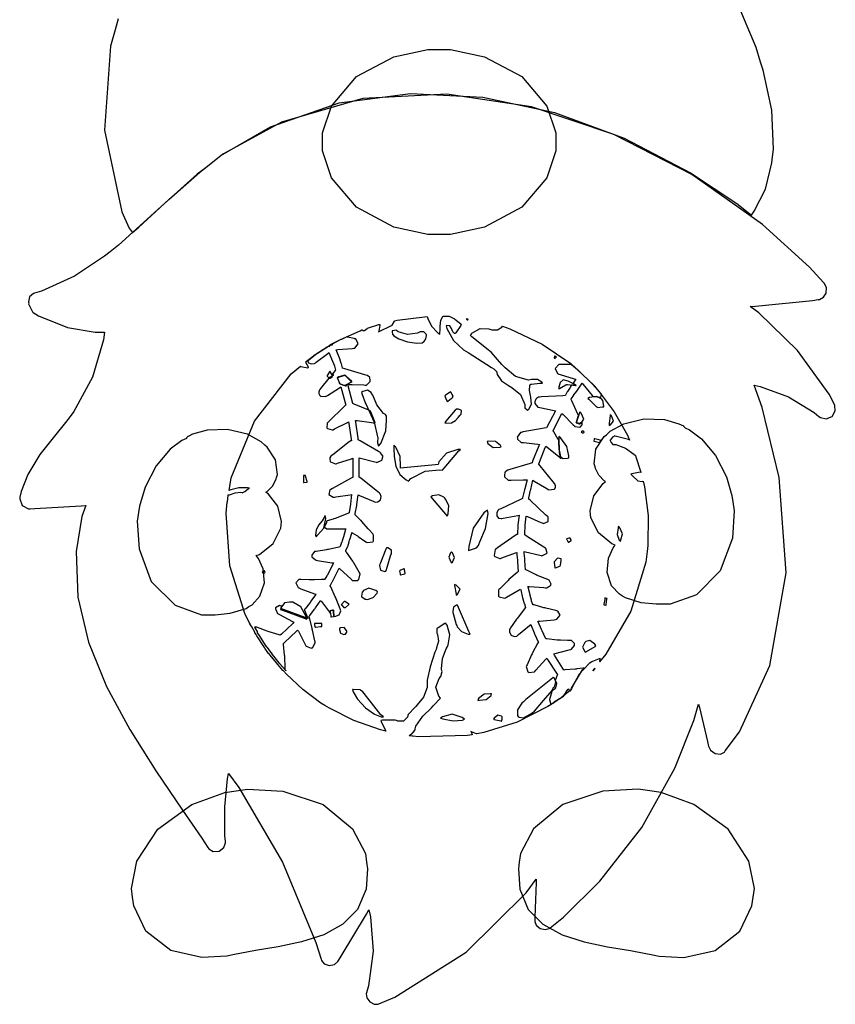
# Model space of a CAD drawing. Extents: x 0.86 to 6.7, y 0.75 to 4.93.
# Tile 2 of 4: x 2.85 to 4.7, y 0.76 to 2.99. Entities that reach past the tile are written whole.
import ezdxf

# ---------------------------------------------------------------- set-up
doc = ezdxf.new("R2010")
doc.units = 0
doc.layers.get('0').update_dxf_attribs({"linetype": 'CONTINUOUS'})

msp = doc.modelspace()

# ---------------------------------------------------------------- linework, layer by layer
at = {"color": 242}
msp.add_lwpolyline([(3.0715, 2.99262), (3.06456, 2.96804), (3.05387, 2.93083), (3.04069, 2.741), (3.08018, 2.55528), (3.09581, 2.52013), (3.09608, 2.51882), (3.10335, 2.50922), (3.10417, 2.50868), (3.10417, 2.50868), (3.11822, 2.52094), (3.18668, 2.58382), (3.25624, 2.64513), (3.27083, 2.65657), (3.30442, 2.68311), (3.41689, 2.74783), (3.57238, 2.80257), (3.73378, 2.82411), (3.89751, 2.81575), (4.06011, 2.78071), (4.2181, 2.72228), (4.368, 2.64372), (4.47319, 2.57411), (4.50624, 2.54829), (4.51275, 2.55692), (4.53797, 2.60661), (4.55285, 2.66678), (4.55414, 2.68056), (4.55621, 2.69775), (4.55231, 2.78592), (4.53276, 2.87668), (4.52707, 2.89513), (4.51714, 2.92768), (4.45014, 3.088)], dxfattribs=at)
at = {"color": 11}
for points in [[(4.06353, 2.71386), (4.06353, 2.69353), (4.04269, 2.63243), (3.986, 2.56586), (3.90192, 2.521), (3.82465, 2.5045), (3.79893, 2.5045), (3.77317, 2.5045), (3.69596, 2.521), (3.61187, 2.56586), (3.55518, 2.63243), (3.5344, 2.69353), (3.5344, 2.71386), (3.5344, 2.73426), (3.55518, 2.79542), (3.61187, 2.86199), (3.69596, 2.90685), (3.77317, 2.92329), (3.79893, 2.92329), (3.82465, 2.92329), (3.90192, 2.90685), (3.986, 2.86199), (4.04269, 2.79542), (4.06353, 2.73426), (4.06353, 2.71386)], [(4.35211, 2.07015), (4.3526, 2.06993), (4.35622, 2.06597), (4.35622, 2.06597), (4.3661, 2.06153), (4.3929, 2.04139), (4.42486, 2.00364), (4.44954, 1.95514), (4.46229, 1.91276), (4.46457, 1.89828), (4.46739, 1.8781), (4.46317, 1.81569), (4.43565, 1.74154), (4.38194, 1.68767), (4.3221, 1.66635), (4.30208, 1.66596), (4.29075, 1.66596), (4.25672, 1.66949), (4.22108, 1.68083), (4.21457, 1.68474), (4.20731, 1.68892), (4.18956, 1.70822), (4.17931, 1.73828), (4.18251, 1.77046), (4.19287, 1.79383), (4.19792, 1.80035), (4.19032, 1.80322), (4.15961, 1.82785), (4.14242, 1.86231), (4.14165, 1.87011), (4.14085, 1.87771), (4.14908, 1.91222), (4.17031, 1.93994), (4.17606, 1.94413), (4.1729, 1.94596), (4.16054, 1.95844), (4.15283, 1.97407), (4.15207, 1.97743), (4.14996, 1.98421), (4.15414, 2.01742), (4.1729, 2.04596), (4.17811, 2.05035), (4.18658, 2.05811), (4.21756, 2.07531), (4.26275, 2.08643), (4.30903, 2.08453), (4.34207, 2.07525), (4.35211, 2.07015)], [(3.23019, 2.04617), (3.22965, 2.04596), (3.22601, 2.04303), (3.22601, 2.04199), (3.2161, 2.03754), (3.18929, 2.01742), (3.15739, 1.97965), (3.13271, 1.93115), (3.11996, 1.88878), (3.11774, 1.87429), (3.11486, 1.85411), (3.11908, 1.79172), (3.1466, 1.71756), (3.20031, 1.66368), (3.26014, 1.64236), (3.28022, 1.64204), (3.2915, 1.64204), (3.32553, 1.64556), (3.36122, 1.65685), (3.36774, 1.66075), (3.37494, 1.66488), (3.39268, 1.68425), (3.403, 1.71431), (3.39974, 1.74647), (3.38938, 1.76986), (3.38439, 1.77636), (3.39193, 1.77924), (3.42264, 1.80387), (3.43983, 1.83838), (3.44065, 1.84619), (3.4414, 1.85379), (3.43317, 1.88829), (3.41194, 1.91601), (3.40625, 1.92014), (3.40935, 1.92199), (3.42171, 1.93446), (3.42942, 1.95008), (3.43024, 1.95344), (3.43229, 1.96024), (3.42811, 1.99349), (3.4094, 2.02197), (3.40419, 2.02636), (3.39551, 2.03413), (3.36421, 2.05132), (3.31913, 2.0625), (3.273, 2.06054), (3.24013, 2.05126), (3.23019, 2.04617)]]:
    msp.add_lwpolyline(points, close=True, dxfattribs=at)
at = {"color": 254}
msp.add_lwpolyline([(4.69374, 2.12011), (4.68224, 2.14204), (4.61089, 2.24154), (4.52289, 2.32644), (4.50315, 2.34099), (4.5159, 2.34153), (4.64447, 2.35454), (4.65728, 2.35661), (4.66043, 2.3571), (4.66949, 2.36193), (4.676, 2.37158), (4.67632, 2.3834), (4.67199, 2.39274), (4.66982, 2.39513), (4.63781, 2.43039), (4.53125, 2.52664), (4.37104, 2.64035), (4.19476, 2.73096), (4.00803, 2.79335), (3.81657, 2.82221), (3.62592, 2.81233), (3.44179, 2.75851), (3.30881, 2.68631), (3.26981, 2.65554), (3.25076, 2.64074), (3.16146, 2.56065), (3.0721, 2.48008), (3.05311, 2.46496), (3.04031, 2.45508), (2.97239, 2.40989), (2.89817, 2.37565), (2.88226, 2.37121), (2.87939, 2.37044), (2.87082, 2.36262), (2.86849, 2.35167), (2.86876, 2.34928), (2.86849, 2.34722), (2.87706, 2.32872), (2.87918, 2.32742), (2.89139, 2.31988), (2.95676, 2.29372), (3.01964, 2.28267), (3.04064, 2.28267), (3.03803, 2.26525), (3.01303, 2.1811), (2.97131, 2.10319), (2.96039, 2.08886), (2.95231, 2.07829), (2.92697, 2.04742), (2.8941, 2.00549), (2.86649, 1.96018), (2.85157, 1.92193), (2.84896, 1.90869), (2.84842, 1.90533), (2.85417, 1.89025), (2.86822, 1.88243), (2.87185, 1.88265), (2.88254, 1.88319), (2.98753, 1.88917), (2.99794, 1.88992), (2.98921, 1.86507), (2.97601, 1.78597), (2.97982, 1.68246), (3.00456, 1.58008), (3.04542, 1.47982), (3.09765, 1.38232), (3.15653, 1.28847), (3.21724, 1.19911), (3.26074, 1.13612), (3.27501, 1.11491), (3.27675, 1.11203), (3.28646, 1.10607), (3.30024, 1.1065), (3.31131, 1.11453), (3.315, 1.12522), (3.31456, 1.12847), (3.31353, 1.14176), (3.31315, 1.20676), (3.3195, 1.27018), (3.32189, 1.28266), (3.34506, 1.25065), (3.44374, 1.08122), (3.51953, 0.89985), (3.53125, 0.86182), (3.53201, 0.85883), (3.53842, 0.8508), (3.54986, 0.84701), (3.56185, 0.84983), (3.56944, 0.85606), (3.57086, 0.85867), (3.57656, 0.86833), (3.63385, 0.96392), (3.6396, 0.97325), (3.64324, 0.9579), (3.64908, 0.87994), (3.63878, 0.80138), (3.63439, 0.78575), (3.63368, 0.78315), (3.63493, 0.77425), (3.64139, 0.7647), (3.65132, 0.75939), (3.6601, 0.7596), (3.66249, 0.76074), (3.69814, 0.77561), (3.86014, 0.87733), (3.9961, 1.01183), (4.01878, 1.04308), (4.0185, 1.03527), (4.01585, 0.95714), (4.01563, 0.94933), (4.01546, 0.94678), (4.01878, 0.93869), (4.02772, 0.93121), (4.03917, 0.92866), (4.0479, 0.93088), (4.05003, 0.93262), (4.08024, 0.95665), (4.16319, 1.03841), (4.25803, 1.16016), (4.33296, 1.29492), (4.37597, 1.40289), (4.38644, 1.43994), (4.38878, 1.43212), (4.40674, 1.35503), (4.40831, 1.34722), (4.40886, 1.34424), (4.4139, 1.33577), (4.42404, 1.32796), (4.43599, 1.32644), (4.44504, 1.33122), (4.44689, 1.33366), (4.47928, 1.37663), (4.54779, 1.52713), (4.58475, 1.73736), (4.56917, 1.95307), (4.53087, 2.11199), (4.51247, 2.16288), (4.52599, 2.16), (4.59022, 2.13607), (4.64871, 2.10064), (4.6594, 2.09201), (4.66271, 2.08946), (4.676, 2.08604), (4.6894, 2.09164), (4.6964, 2.10449), (4.69553, 2.11686), (4.69374, 2.12011)], close=True, dxfattribs=at)
at = {"color": 7}
for points in [[(4.10835, 2.20139), (4.11225, 2.19803), (4.14763, 2.16342), (4.15104, 2.15972), (4.15907, 2.15061), (4.19526, 2.10194), (4.22521, 2.0491), (4.23019, 2.03788), (4.22781, 2.03944), (4.20074, 2.04671), (4.19792, 2.04719), (4.1971, 2.04747), (4.19179, 2.04449), (4.18696, 2.0389), (4.18647, 2.03788), (4.18619, 2.0376), (4.18892, 2.03276), (4.19249, 2.02849), (4.19374, 2.02849), (4.19894, 2.02826), (4.22071, 2.01953), (4.23986, 2.00608), (4.24376, 2.00347), (4.24479, 2.00037), (4.25515, 1.9681), (4.25624, 1.96496), (4.25439, 1.96522), (4.2354, 1.96186), (4.23335, 1.96078), (4.23699, 1.95688), (4.24935, 1.94558), (4.25906, 1.94413), (4.26144, 1.94515), (4.26426, 1.9324), (4.27225, 1.86703), (4.27132, 1.79958), (4.26981, 1.78575), (4.26693, 1.76183), (4.23329, 1.65061), (4.17681, 1.55296), (4.16249, 1.53575), (4.16271, 1.53629), (4.16351, 1.54139), (4.16351, 1.54308), (4.16168, 1.54232), (4.14611, 1.53657), (4.14481, 1.53575), (4.13906, 1.53185), (4.11626, 1.50754), (4.10026, 1.47851), (4.09793, 1.47222), (4.09581, 1.47071), (4.07497, 1.454), (4.07292, 1.45242), (4.07183, 1.45167), (4.05963, 1.44385), (4.05832, 1.44303), (4.04531, 1.43446), (3.97526, 1.39908), (3.90001, 1.37511), (3.88439, 1.37223), (3.88357, 1.37277), (3.87235, 1.37695), (3.87082, 1.37744), (3.87104, 1.37668), (3.87369, 1.37066), (3.87397, 1.37012), (3.86301, 1.36833), (3.75103, 1.36572), (3.73958, 1.36702), (3.73747, 1.36702), (3.73275, 1.36806), (3.73122, 1.36806), (3.73172, 1.3686), (3.73801, 1.37381), (3.73856, 1.37429), (3.73931, 1.37484), (3.74479, 1.38151), (3.74479, 1.38368), (3.7461, 1.38971), (3.76156, 1.41249), (3.78174, 1.43164), (3.78543, 1.43576), (3.78646, 1.43707), (3.80024, 1.45167), (3.80208, 1.45344), (3.7979, 1.45762), (3.7915, 1.47786), (3.79921, 1.4975), (3.80208, 1.50142), (3.80257, 1.50222), (3.80544, 1.51389), (3.80524, 1.51492), (3.80414, 1.51992), (3.80664, 1.54318), (3.81483, 1.56494), (3.81668, 1.56912), (3.81901, 1.57406), (3.82329, 1.59657), (3.81662, 1.6186), (3.81353, 1.62326), (3.81168, 1.62224), (3.79633, 1.6129), (3.79482, 1.61182), (3.79482, 1.6116), (3.79372, 1.61079), (3.79372, 1.61079), (3.79372, 1.60818), (3.79318, 1.60118), (3.79372, 1.60037), (3.79531, 1.59728), (3.79699, 1.58251), (3.79297, 1.56733), (3.79167, 1.56392), (3.78928, 1.5574), (3.77821, 1.52419), (3.77186, 1.49382), (3.77186, 1.48367), (3.7716, 1.47771), (3.76313, 1.45574), (3.74892, 1.43842), (3.74582, 1.43474), (3.74425, 1.43321), (3.72889, 1.41601), (3.72814, 1.4139), (3.72683, 1.41054), (3.71783, 1.40076), (3.70518, 1.40087), (3.7021, 1.40246), (3.69949, 1.40349), (3.67031, 1.40349), (3.66667, 1.40246), (3.66769, 1.40039), (3.67731, 1.38032), (3.67811, 1.37847), (3.66558, 1.38162), (3.60574, 1.40256), (3.55003, 1.43028), (3.53961, 1.43679), (3.53097, 1.44228), (3.48996, 1.47276), (3.45258, 1.50737), (3.44586, 1.51492), (3.44456, 1.51622), (3.43332, 1.52924), (3.43229, 1.53054), (3.43072, 1.53239), (3.4151, 1.55143), (3.41351, 1.5535), (3.41249, 1.55453), (3.40386, 1.56674), (3.4031, 1.56803), (3.40153, 1.57042), (3.3859, 1.59463), (3.38439, 1.59722), (3.38411, 1.5975), (3.38146, 1.60118), (3.38124, 1.6014), (3.38097, 1.60249), (3.37424, 1.61524), (3.37294, 1.61703), (3.37267, 1.61757), (3.37001, 1.62175), (3.36979, 1.62224), (3.37082, 1.62326), (3.37056, 1.62326), (3.36979, 1.62224), (3.36979, 1.62224), (3.3591, 1.64258), (3.32433, 1.75347), (3.31614, 1.87278), (3.31874, 1.89725), (3.31896, 1.89854), (3.32058, 1.9126), (3.32086, 1.9139), (3.32368, 1.91444), (3.33686, 1.91846), (3.3495, 1.91992), (3.35211, 1.91911), (3.35286, 1.91889), (3.35846, 1.92199), (3.36664, 1.92822), (3.36876, 1.92953), (3.36431, 1.93033), (3.34463, 1.92969), (3.32656, 1.9254), (3.32292, 1.92432), (3.32785, 1.95275), (3.38021, 2.08137), (3.46376, 2.18815), (3.48438, 2.20557), (3.4854, 2.20481), (3.50103, 2.20221), (3.50315, 2.20242), (3.50261, 2.20372), (3.49658, 2.21419), (3.49582, 2.21496), (3.49761, 2.21625), (3.51406, 2.22928), (3.51563, 2.23058), (3.51824, 2.23242), (3.54503, 2.24983), (3.5479, 2.25142), (3.54867, 2.25142), (3.55046, 2.25142), (3.55106, 2.25142), (3.55106, 2.25196), (3.55106, 2.25347), (3.55106, 2.25347), (3.55257, 2.25456), (3.56901, 2.26313), (3.57086, 2.26389), (3.57497, 2.26628), (3.61951, 2.28608), (3.62397, 2.28788), (3.62472, 2.28788), (3.62646, 2.28678), (3.62706, 2.28678), (3.62939, 2.28678), (3.63564, 2.29075), (3.63644, 2.29096), (3.63644, 2.29096), (3.63644, 2.29199), (3.63644, 2.29199), (3.63878, 2.29281), (3.66222, 2.29986), (3.66461, 2.30035), (3.66433, 2.29904), (3.66194, 2.28526), (3.66146, 2.28369), (3.66456, 2.28526), (3.68956, 2.29699), (3.69168, 2.29829), (3.69243, 2.29883), (3.69764, 2.30767), (3.69792, 2.30871), (3.70389, 2.31), (3.76557, 2.31782), (3.77186, 2.31803), (3.77289, 2.31413), (3.78163, 2.29633), (3.79611, 2.28108), (3.80003, 2.27849), (3.80024, 2.28006), (3.80106, 2.28901), (3.80106, 2.29199), (3.80106, 2.2965), (3.80274, 2.3099), (3.80701, 2.31836), (3.80832, 2.31913), (3.81142, 2.31913), (3.81847, 2.31913), (3.82086, 2.31913), (3.82161, 2.31885), (3.83203, 2.31364), (3.83333, 2.31282), (3.83464, 2.31207), (3.84765, 2.30165), (3.84896, 2.30035), (3.84765, 2.29829), (3.83643, 2.28108), (3.83539, 2.27951), (3.83382, 2.27983), (3.82964, 2.2839), (3.82693, 2.29112), (3.82324, 2.29693), (3.81651, 2.29785), (3.81456, 2.29719), (3.81614, 2.29096), (3.83149, 2.26394), (3.85417, 2.24306), (3.85938, 2.2399), (3.86481, 2.23682), (3.91769, 2.20275), (3.9229, 2.19933), (3.92367, 2.19883), (3.92914, 2.19299), (3.92914, 2.19097), (3.9299, 2.18685), (3.94032, 2.17225), (3.95594, 2.16183), (3.95936, 2.15972), (3.96349, 2.15713), (3.98301, 2.14139), (3.99322, 2.11888), (3.99274, 2.11285), (3.99274, 2.11106), (3.99815, 2.10661), (3.99897, 2.10558), (4.00201, 2.10807), (4.00782, 2.11985), (4.00689, 2.13525), (4.00375, 2.15072), (4.0045, 2.16206), (4.00624, 2.16493), (4.00831, 2.16521), (4.02701, 2.16699), (4.03331, 2.16699), (4.03147, 2.16986), (4.0216, 2.17589), (4.01069, 2.17563), (4.00836, 2.17535), (4.00103, 2.17404), (3.97174, 2.18201), (3.94814, 2.20193), (3.94374, 2.2066), (3.94114, 2.20947), (3.91639, 2.23731), (3.91351, 2.2399), (3.90989, 2.24306), (3.87315, 2.27251), (3.86979, 2.27533), (3.87289, 2.28033), (3.8915, 2.29112), (3.91174, 2.28999), (3.91564, 2.2889), (3.91846, 2.28814), (3.93072, 2.28825), (3.94086, 2.29411), (3.94271, 2.29617), (3.95882, 2.29047), (4.0325, 2.25549), (4.09685, 2.21158), (4.10835, 2.20139)], [(3.8604, 2.31282), (3.86062, 2.31261), (3.86328, 2.31104), (3.86356, 2.31076), (3.86376, 2.31076), (3.86458, 2.31179), (3.86458, 2.31179), (3.86404, 2.31207), (3.86128, 2.31282), (3.8604, 2.31282)], [(3.76357, 2.26074), (3.7646, 2.26129), (3.76861, 2.26742), (3.77001, 2.27507), (3.76981, 2.27636), (3.76953, 2.27838), (3.76432, 2.28386), (3.75597, 2.28347), (3.75418, 2.28267), (3.74946, 2.28088), (3.72732, 2.27735), (3.70622, 2.28369), (3.7021, 2.28678), (3.70156, 2.28706), (3.69374, 2.28603), (3.69271, 2.28575), (3.69271, 2.28369), (3.69347, 2.27772), (3.69374, 2.27746), (3.69629, 2.27442), (3.70742, 2.26796), (3.72743, 2.2609), (3.7481, 2.25797), (3.76031, 2.25896), (3.76357, 2.26074)], [(4.06044, 2.22846), (4.06044, 2.22846), (4.05935, 2.22428), (4.05935, 2.22428), (4.05935, 2.22407), (4.06147, 2.22325), (4.06147, 2.22325), (4.06168, 2.22353), (4.06429, 2.22618), (4.06456, 2.2264), (4.06456, 2.2264), (4.06065, 2.22825), (4.06044, 2.22846)], [(3.55003, 2.1785), (3.55181, 2.1785), (3.55729, 2.1824), (3.55729, 2.18371), (3.55751, 2.18425), (3.55181, 2.19282), (3.55106, 2.19413), (3.55024, 2.19282), (3.54503, 2.18451), (3.54482, 2.18371), (3.54503, 2.18321), (3.54997, 2.1785), (3.55003, 2.1785)], [(3.58539, 2.16178), (3.58589, 2.16178), (3.58708, 2.16075), (3.58751, 2.16075), (3.58751, 2.16103), (3.58589, 2.16178), (3.58539, 2.16178), (3.58669, 2.1626), (3.5989, 2.16938), (3.59999, 2.17014), (3.59668, 2.17437), (3.58496, 2.18544), (3.57167, 2.18164), (3.56771, 2.17953), (3.5689, 2.17594), (3.57379, 2.16564), (3.58242, 2.16233), (3.58539, 2.16178)], [(4.06976, 2.15451), (4.07135, 2.15533), (4.08594, 2.16368), (4.08751, 2.1639), (4.08931, 2.16417), (4.10753, 2.16206), (4.10938, 2.16178), (4.10499, 2.16461), (4.09131, 2.1721), (4.07981, 2.17458), (4.07314, 2.16889), (4.07021, 2.15815), (4.06976, 2.15451)], [(3.67708, 2.09619), (3.67236, 2.09879), (3.65793, 2.11783), (3.64817, 2.13997), (3.64583, 2.1441), (3.64453, 2.14621), (3.63633, 2.15142), (3.62554, 2.14828), (3.62294, 2.14615), (3.62369, 2.1441), (3.63226, 2.12147), (3.63336, 2.11908), (3.63644, 2.11236), (3.65181, 2.0785), (3.65989, 2.04254), (3.6594, 2.03472), (3.6594, 2.03213), (3.66118, 2.02513), (3.66146, 2.02431), (3.66639, 2.03033), (3.67768, 2.05886), (3.67914, 2.08296), (3.67914, 2.09099), (3.67914, 2.09229), (3.67731, 2.09597), (3.67708, 2.09619)], [(3.81668, 2.12532), (3.81819, 2.12663), (3.82964, 2.13579), (3.83018, 2.13683), (3.83046, 2.13738), (3.8284, 2.14165), (3.82525, 2.14649), (3.82497, 2.14725), (3.82394, 2.14649), (3.81326, 2.13997), (3.8125, 2.13889), (3.81196, 2.1384), (3.81299, 2.13374), (3.81614, 2.1269), (3.81668, 2.12532)], [(4.13542, 2.13265), (4.13775, 2.13058), (4.15543, 2.11393), (4.15728, 2.11285), (4.15804, 2.11236), (4.1684, 2.11388), (4.17188, 2.11388), (4.1716, 2.11518), (4.16949, 2.12771), (4.16872, 2.12847), (4.16715, 2.13086), (4.15597, 2.13721), (4.13954, 2.13476), (4.13542, 2.13265)], [(3.84793, 2.09619), (3.84842, 2.09674), (3.84918, 2.10531), (3.84896, 2.10558), (3.84814, 2.10613), (3.84239, 2.10818), (3.83772, 2.10818), (3.83751, 2.10764), (3.83539, 2.10585), (3.81407, 2.08083), (3.81147, 2.07742), (3.81511, 2.07682), (3.8265, 2.07758), (3.83594, 2.08251), (3.84218, 2.08963), (3.84631, 2.09478), (3.84793, 2.09619)], [(4.11774, 2.10243), (4.11692, 2.09983), (4.11014, 2.07926), (4.10938, 2.07742), (4.11014, 2.07721), (4.11583, 2.07536), (4.11774, 2.07536), (4.12033, 2.07667), (4.12668, 2.08539), (4.12088, 2.09907), (4.11774, 2.10243)], [(4.18647, 2.09619), (4.18619, 2.09338), (4.18435, 2.07676), (4.18435, 2.07118), (4.18718, 2.07275), (4.19363, 2.08132), (4.18901, 2.09315), (4.18647, 2.09619)], [(4.12397, 2.05974), (4.12369, 2.05951), (4.12104, 2.05686), (4.12082, 2.05658), (4.12104, 2.05638), (4.12397, 2.05453), (4.125, 2.05453), (4.12549, 2.05453), (4.12706, 2.0561), (4.12706, 2.05658), (4.12651, 2.05686), (4.12397, 2.05903), (4.12397, 2.05974)], [(3.90728, 2.03472), (3.90935, 2.03082), (3.92106, 2.02121), (3.93593, 2.02197), (3.93956, 2.02328), (3.93744, 2.02615), (3.92617, 2.03489), (3.91118, 2.03581), (3.90728, 2.03472)], [(4.06976, 2.04617), (4.06988, 2.03851), (4.07069, 2.01557), (4.0734, 2.00037), (4.08003, 1.9961), (4.08957, 1.99756), (4.09272, 1.99826), (4.09244, 2.00271), (4.08789, 2.02339), (4.07443, 2.04254), (4.06976, 2.04617)], [(4.16461, 2.03788), (4.16331, 2.03814), (4.15132, 2.04075), (4.15001, 2.04096), (4.15001, 2.03965), (4.14899, 2.03674), (4.14899, 2.03575), (4.15028, 2.03554), (4.16222, 2.03293), (4.16351, 2.03267), (4.16351, 2.03396), (4.16461, 2.03689), (4.16461, 2.03788)], [(3.8469, 2.01704), (3.84088, 2.01654), (3.81521, 2.00885), (3.79839, 1.98915), (3.79688, 1.98264), (3.78956, 1.98188), (3.71847, 1.9751), (3.71149, 1.97428), (3.71121, 1.979), (3.71067, 2.00114), (3.70079, 2.02225), (3.69586, 2.02636), (3.69618, 2.02007), (3.69706, 2.00114), (3.70036, 1.97879), (3.70969, 1.9599), (3.72374, 1.94775), (3.72917, 1.94515), (3.73486, 1.9509), (3.76687, 1.96744), (3.79997, 1.97097), (3.80626, 1.97017), (3.81017, 1.97487), (3.84375, 2.01367), (3.8469, 2.01704)], [(3.5, 1.94303), (3.49972, 1.94433), (3.49604, 1.9566), (3.49582, 1.95763), (3.49582, 1.95763), (3.49164, 1.95763), (3.49164, 1.95763), (3.49164, 1.95372), (3.49164, 1.94493), (3.49164, 1.942), (3.49214, 1.94228), (3.49799, 1.94303), (3.5, 1.94303)], [(3.81668, 1.866), (3.81901, 1.87093), (3.82069, 1.89019), (3.81353, 1.90424), (3.81147, 1.90657), (3.80963, 1.90869), (3.79812, 1.91444), (3.78358, 1.91183), (3.78022, 1.90972), (3.78304, 1.90608), (3.81326, 1.87017), (3.81668, 1.866)], [(3.90831, 1.8795), (3.90022, 1.87354), (3.87565, 1.83882), (3.8661, 1.79725), (3.86561, 1.78788), (3.87011, 1.78933), (3.88368, 1.79389), (3.88803, 1.79937), (3.88857, 1.80138), (3.89063, 1.80767), (3.90349, 1.83811), (3.90961, 1.87169), (3.90831, 1.8795)], [(3.54064, 1.86703), (3.53933, 1.86393), (3.53353, 1.85531), (3.5255, 1.84506), (3.51981, 1.83382), (3.51899, 1.82264), (3.51981, 1.81913), (3.52317, 1.82254), (3.5376, 1.83876), (3.54215, 1.86079), (3.54064, 1.86703)], [(4.20518, 1.84304), (4.20464, 1.83942), (4.20221, 1.82433), (4.20649, 1.81131), (4.20936, 1.80871), (4.21067, 1.81185), (4.21392, 1.82553), (4.20828, 1.83968), (4.20518, 1.84304)], [(4.09478, 1.81597), (4.09293, 1.81597), (4.088, 1.81418), (4.08751, 1.81392), (4.088, 1.81287), (4.09142, 1.80713), (4.09169, 1.80658), (4.09218, 1.80686), (4.09765, 1.81028), (4.09793, 1.81076), (4.09793, 1.81207), (4.09554, 1.81597), (4.09478, 1.81597)], [(3.67914, 1.79411), (3.67785, 1.79101), (3.66564, 1.75976), (3.66461, 1.75662), (3.66379, 1.75375), (3.66624, 1.74371), (3.67551, 1.7405), (3.67811, 1.741), (3.67914, 1.74462), (3.68875, 1.77567), (3.68956, 1.77849), (3.6906, 1.7806), (3.69097, 1.78863), (3.68224, 1.79368), (3.67914, 1.79411)], [(3.8271, 1.78472), (3.82454, 1.78288), (3.82042, 1.77262), (3.82553, 1.7621), (3.8271, 1.75971), (3.82943, 1.76183), (3.83371, 1.77186), (3.82915, 1.78239), (3.8271, 1.78472)], [(4.07497, 1.7691), (4.07443, 1.76937), (4.06847, 1.77094), (4.06771, 1.77115), (4.06689, 1.7704), (4.05963, 1.76264), (4.05935, 1.76183), (4.05908, 1.76079), (4.06119, 1.74935), (4.06147, 1.74826), (4.0625, 1.74881), (4.07238, 1.75271), (4.07292, 1.75347), (4.07368, 1.75456), (4.07497, 1.76546), (4.07497, 1.7691)], [(3.40419, 1.73785), (3.4044, 1.73812), (3.40338, 1.74181), (3.4031, 1.74203), (3.40256, 1.74181), (3.39817, 1.73915), (3.39789, 1.73887), (3.39817, 1.73867), (3.40076, 1.73606), (3.40104, 1.73579), (3.40104, 1.73633), (3.40419, 1.73747), (3.40419, 1.73785)], [(3.7219, 1.73579), (3.72211, 1.73606), (3.72, 1.74593), (3.71978, 1.74724), (3.71847, 1.74675), (3.70958, 1.74257), (3.70936, 1.74203), (3.7091, 1.74126), (3.71039, 1.73481), (3.71039, 1.73264), (3.71143, 1.73292), (3.72108, 1.73529), (3.7219, 1.73579)], [(3.6594, 1.69412), (3.65571, 1.697), (3.63981, 1.70275), (3.62706, 1.697), (3.625, 1.69412), (3.62446, 1.69336), (3.62267, 1.68451), (3.62294, 1.68371), (3.62343, 1.68294), (3.63086, 1.6774), (3.63336, 1.6774), (3.63644, 1.67719), (3.64908, 1.68147), (3.6581, 1.69151), (3.6594, 1.69412)], [(3.83751, 1.68679), (3.84044, 1.68929), (3.84631, 1.70036), (3.83703, 1.70942), (3.83333, 1.71078), (3.83382, 1.70844), (3.83724, 1.68864), (3.83751, 1.68679)], [(4.17914, 1.67953), (4.17785, 1.67953), (4.17421, 1.68033), (4.17393, 1.68056), (4.17393, 1.67665), (4.1721, 1.66624), (4.17188, 1.66493), (4.17318, 1.66493), (4.17681, 1.66417), (4.17708, 1.6639), (4.17731, 1.66521), (4.17888, 1.678), (4.17914, 1.67953)], [(3.46354, 1.67117), (3.45964, 1.67117), (3.44803, 1.66911), (3.43978, 1.65831), (3.43956, 1.65451), (3.44422, 1.65272), (3.49322, 1.63476), (3.49897, 1.63265), (3.49767, 1.63867), (3.48514, 1.66054), (3.46744, 1.67096), (3.46354, 1.67117)], [(3.55935, 1.65246), (3.55751, 1.65246), (3.55208, 1.65136), (3.55208, 1.65136), (3.55208, 1.648), (3.55311, 1.6404), (3.55311, 1.63786), (3.5549, 1.63786), (3.55963, 1.63867), (3.56044, 1.63889), (3.56017, 1.63997), (3.55935, 1.64936), (3.55935, 1.65246)], [(3.58436, 1.67219), (3.58356, 1.67199), (3.57758, 1.66575), (3.5771, 1.66493), (3.57758, 1.66444), (3.58263, 1.65869), (3.58436, 1.65869), (3.58697, 1.65869), (3.59347, 1.66493), (3.59478, 1.66596), (3.59347, 1.66704), (3.58485, 1.67247), (3.58436, 1.67219)], [(3.8406, 1.6639), (3.83822, 1.6639), (3.83111, 1.6595), (3.82964, 1.64985), (3.83018, 1.64725), (3.83068, 1.64492), (3.83746, 1.62044), (3.83854, 1.61806), (3.83985, 1.61524), (3.84933, 1.60428), (3.86458, 1.59853), (3.86876, 1.59825), (3.86615, 1.604), (3.84293, 1.65847), (3.8406, 1.6639)], [(3.53331, 1.616), (3.53331, 1.61757), (3.53331, 1.6211), (3.53331, 1.62224), (3.52914, 1.62224), (3.51975, 1.62224), (3.51665, 1.62224), (3.51665, 1.62017), (3.51742, 1.61469), (3.51768, 1.61387), (3.51872, 1.61415), (3.52962, 1.616), (3.53331, 1.616)], [(3.57292, 1.61182), (3.57292, 1.60906), (3.57525, 1.60075), (3.58306, 1.59782), (3.58539, 1.59825), (3.58643, 1.59825), (3.58957, 1.60297), (3.58957, 1.60449), (3.58908, 1.60699), (3.58361, 1.61367), (3.57497, 1.6129), (3.57292, 1.61182)], [(4.12918, 1.57954), (4.12788, 1.57796), (4.12392, 1.56901), (4.12864, 1.55931), (4.13124, 1.55761), (4.13303, 1.55892), (4.15207, 1.57069), (4.15419, 1.57221), (4.15158, 1.57563), (4.14046, 1.5841), (4.13092, 1.5816), (4.12918, 1.57954)], [(4.14686, 1.51492), (4.14708, 1.51546), (4.15153, 1.52067), (4.15207, 1.52115), (4.15153, 1.52067), (4.14735, 1.51546), (4.14686, 1.51492)], [(4.05729, 1.50032), (4.05154, 1.49567), (3.99501, 1.44987), (3.98958, 1.44515), (3.98589, 1.44179), (3.97601, 1.42654), (3.97657, 1.4139), (3.97814, 1.41178), (3.97993, 1.41), (3.99024, 1.40858), (4.00521, 1.41704), (4.00939, 1.42014), (4.0146, 1.42404), (4.035, 1.44819), (4.05599, 1.47174), (4.06147, 1.47537), (4.06299, 1.47667), (4.0656, 1.48633), (4.0599, 1.49799), (4.05729, 1.50032)], [(3.60211, 1.47325), (3.60433, 1.46739), (3.61415, 1.4509), (3.63162, 1.4311), (3.65201, 1.41672), (3.66764, 1.41097), (3.6729, 1.41075), (3.66661, 1.41547), (3.64529, 1.44254), (3.62603, 1.46756), (3.62082, 1.47119), (3.61951, 1.472), (3.60389, 1.47304), (3.60211, 1.47325)], [(3.88644, 1.44824), (3.89008, 1.44851), (3.90554, 1.45008), (3.91644, 1.4591), (3.91769, 1.46283), (3.91482, 1.46311), (3.9005, 1.46224), (3.88824, 1.45242), (3.88644, 1.44824)], [(3.80208, 1.40767), (3.80729, 1.40636), (3.83029, 1.40158), (3.85178, 1.40349), (3.85622, 1.40554), (3.85101, 1.40924), (3.82835, 1.41715), (3.80675, 1.41108), (3.80208, 1.40767)], [(3.92188, 1.40554), (3.92367, 1.40506), (3.93826, 1.40164), (3.93956, 1.40136), (3.94, 1.40136), (3.9414, 1.40533), (3.94189, 1.41026), (3.94168, 1.41075), (3.94032, 1.41254), (3.93213, 1.41482), (3.92367, 1.40793), (3.92188, 1.40554)]]:
    msp.add_lwpolyline(points, close=True, dxfattribs=at)
at = {"color": 242}
for points in [[(3.44997, 1.5191), (3.44997, 1.52642), (3.44894, 1.54286), (3.44894, 1.54829), (3.44868, 1.55062), (3.44607, 1.57508), (3.44586, 1.57742), (3.44868, 1.57981), (3.47553, 1.60504), (3.47814, 1.60764), (3.47993, 1.60482), (3.49528, 1.57508), (3.49685, 1.57221), (3.49761, 1.5709), (3.50911, 1.56651), (3.51042, 1.567), (3.51172, 1.56754), (3.51796, 1.57904), (3.51768, 1.58057), (3.51714, 1.58296), (3.51193, 1.6071), (3.51144, 1.60969), (3.5109, 1.61208), (3.50493, 1.63553), (3.50418, 1.63786), (3.50418, 1.63889), (3.50549, 1.64046), (3.51665, 1.65506), (3.51768, 1.65657), (3.51872, 1.65815), (3.52914, 1.67301), (3.53022, 1.67432), (3.53201, 1.67199), (3.55024, 1.64854), (3.55208, 1.64615), (3.55208, 1.64746), (3.55208, 1.65039), (3.55208, 1.65136), (3.55208, 1.65136), (3.55751, 1.65246), (3.55935, 1.65246), (3.55935, 1.64908), (3.56044, 1.64144), (3.56044, 1.63889), (3.5625, 1.6384), (3.572, 1.64193), (3.57574, 1.65115), (3.57497, 1.65349), (3.57417, 1.65588), (3.56532, 1.6785), (3.56456, 1.68056), (3.56353, 1.68294), (3.55311, 1.70529), (3.55208, 1.70762), (3.55208, 1.70865), (3.55231, 1.70947), (3.55675, 1.71729), (3.55729, 1.71804), (3.5625, 1.72846), (3.56326, 1.73004), (3.57135, 1.74675), (3.57189, 1.74826), (3.57422, 1.74593), (3.59868, 1.72358), (3.60101, 1.72119), (3.60206, 1.72017), (3.61481, 1.72017), (3.61561, 1.72119), (3.61664, 1.722), (3.61951, 1.73529), (3.61876, 1.73682), (3.61746, 1.73893), (3.60547, 1.75976), (3.60417, 1.76183), (3.60286, 1.76394), (3.58903, 1.78396), (3.58751, 1.78575), (3.58751, 1.78678), (3.58772, 1.78788), (3.59142, 1.79644), (3.59169, 1.79719), (3.59478, 1.80761), (3.59478, 1.80761), (3.59581, 1.81179), (3.59581, 1.81179), (3.59631, 1.8131), (3.60075, 1.82715), (3.60101, 1.82844), (3.60206, 1.82796), (3.61247, 1.82172), (3.61356, 1.82118), (3.61535, 1.81988), (3.63282, 1.80789), (3.63439, 1.80658), (3.63569, 1.80583), (3.64817, 1.80794), (3.64899, 1.80871), (3.64974, 1.80974), (3.65001, 1.82303), (3.64899, 1.82433), (3.64817, 1.82536), (3.64035, 1.83475), (3.6396, 1.83578), (3.63829, 1.83735), (3.62343, 1.854), (3.62185, 1.85558), (3.62082, 1.85661), (3.60965, 1.86806), (3.60835, 1.86908), (3.60835, 1.87011), (3.60856, 1.87196), (3.61199, 1.89025), (3.61253, 1.89204), (3.61561, 1.9139), (3.61843, 1.9126), (3.64893, 1.89958), (3.65207, 1.89828), (3.65369, 1.89751), (3.66, 1.89789), (3.66558, 1.90272), (3.66726, 1.91032), (3.66493, 1.91667), (3.66351, 1.91808), (3.65989, 1.92122), (3.62136, 1.95193), (3.61774, 1.95454), (3.61794, 1.95637), (3.61774, 1.9714), (3.61774, 1.9764), (3.61774, 1.99826), (3.62082, 1.9975), (3.65283, 1.98893), (3.65625, 1.98785), (3.65776, 1.98736), (3.66928, 1.99278), (3.66982, 1.99408), (3.67003, 1.9949), (3.67085, 2.0006), (3.67085, 2.00244), (3.67057, 2.00325), (3.66613, 2.00922), (3.66564, 2.00971), (3.66146, 2.01232), (3.61974, 2.03657), (3.61561, 2.0389), (3.61507, 2.04258), (3.60986, 2.079), (3.60938, 2.08263), (3.61274, 2.08242), (3.64556, 2.07796), (3.64899, 2.07742), (3.65028, 2.07742), (3.65321, 2.07742), (3.65419, 2.07742), (3.65338, 2.07981), (3.64372, 2.10215), (3.64268, 2.10449), (3.63926, 2.10607), (3.60622, 2.1199), (3.60314, 2.12121), (3.59169, 2.1639), (3.60157, 2.1639), (3.62782, 2.16314), (3.63124, 2.16288), (3.63406, 2.16288), (3.64242, 2.1709), (3.64268, 2.17219), (3.64268, 2.17404), (3.64187, 2.17904), (3.64165, 2.17953), (3.64139, 2.18007), (3.63618, 2.18451), (3.63542, 2.18474), (3.63069, 2.18631), (3.58485, 2.20008), (3.58018, 2.20139), (3.57992, 2.20221), (3.57731, 2.21104), (3.5771, 2.21181), (3.57394, 2.22222), (3.56565, 2.24306), (3.56901, 2.24333), (3.60178, 2.24593), (3.60519, 2.24621), (3.60796, 2.24642), (3.61561, 2.25635), (3.60992, 2.26742), (3.60732, 2.26807), (3.60601, 2.26833), (3.5911, 2.27175), (3.58957, 2.27225), (3.58849, 2.27175), (3.57736, 2.2665), (3.57607, 2.26594), (3.57449, 2.26519), (3.55778, 2.25635), (3.55626, 2.25553), (3.55626, 2.25504), (3.55626, 2.25347), (3.55626, 2.25347), (3.55544, 2.25347), (3.55365, 2.25347), (3.55311, 2.25347), (3.55051, 2.25196), (3.52344, 2.23449), (3.52083, 2.23264), (3.51899, 2.23133), (3.50256, 2.21858), (3.50103, 2.21701), (3.50103, 2.21653), (3.50206, 2.21539), (3.50206, 2.21496), (3.50206, 2.21496), (3.50206, 2.21386), (3.50206, 2.21386), (3.50282, 2.21311), (3.50868, 2.21067), (3.51611, 2.21181), (3.51768, 2.21283), (3.52029, 2.21468), (3.54633, 2.23475), (3.54893, 2.23682), (3.55729, 2.21701), (3.56147, 2.2066), (3.56168, 2.20583), (3.56429, 2.197), (3.56456, 2.19618), (3.56353, 2.19618), (3.56299, 2.19569), (3.55806, 2.18946), (3.55729, 2.18892), (3.55751, 2.18864), (3.55832, 2.18653), (3.55832, 2.18576), (3.55832, 2.18446), (3.55181, 2.18083), (3.55106, 2.18056), (3.54921, 2.17822), (3.52989, 2.15479), (3.5281, 2.15246), (3.52756, 2.15196), (3.52604, 2.14686), (3.52604, 2.14513), (3.52604, 2.14361), (3.52865, 2.13943), (3.52919, 2.13889), (3.52994, 2.13813), (3.54139, 2.1371), (3.54269, 2.13786), (3.54551, 2.13943), (3.57319, 2.1569), (3.57607, 2.15869), (3.58751, 2.11703), (3.58649, 2.11703), (3.58306, 2.11367), (3.54921, 2.08057), (3.54585, 2.07742), (3.54476, 2.07639), (3.544, 2.06575), (3.54482, 2.06494), (3.54557, 2.06418), (3.55675, 2.06131), (3.55832, 2.06179), (3.56142, 2.06338), (3.59088, 2.07796), (3.59375, 2.07954), (3.59451, 2.07617), (3.59944, 2.04047), (3.59999, 2.03678), (3.59896, 2.03678), (3.59526, 2.03396), (3.55778, 2.00504), (3.55414, 2.00244), (3.5536, 2.00196), (3.55106, 1.99767), (3.55106, 1.99621), (3.55106, 1.99463), (3.55181, 1.99046), (3.55208, 1.9899), (3.55257, 1.98888), (3.56407, 1.98449), (3.56565, 1.98469), (3.56874, 1.98579), (3.59999, 1.99593), (3.60314, 1.99724), (3.60314, 1.97538), (3.60314, 1.96989), (3.60314, 1.95757), (3.60314, 1.95344), (3.60211, 1.95344), (3.59819, 1.95085), (3.55724, 1.92822), (3.55311, 1.92638), (3.55111, 1.9254), (3.54867, 1.91521), (3.55843, 1.90847), (3.56147, 1.90869), (3.56456, 1.90924), (3.59685, 1.91444), (3.59999, 1.91493), (3.59793, 1.8941), (3.59765, 1.89231), (3.595, 1.87483), (3.59478, 1.87326), (3.5919, 1.87196), (3.56326, 1.86079), (3.56044, 1.85969), (3.55886, 1.85921), (3.54503, 1.85504), (3.54372, 1.85449), (3.54372, 1.85113), (3.53928, 1.84179), (3.53851, 1.84099), (3.53901, 1.8405), (3.54428, 1.83708), (3.54482, 1.83681), (3.54557, 1.83681), (3.54731, 1.83681), (3.5479, 1.83681), (3.55778, 1.83681), (3.58008, 1.83681), (3.58751, 1.83681), (3.58697, 1.83529), (3.58176, 1.81858), (3.58128, 1.817), (3.57915, 1.80974), (3.57813, 1.80658), (3.57785, 1.80583), (3.57443, 1.79725), (3.57394, 1.79617), (3.57156, 1.79568), (3.54818, 1.79047), (3.54585, 1.78993), (3.54346, 1.78971), (3.52001, 1.78603), (3.51768, 1.78575), (3.51611, 1.78554), (3.51014, 1.77746), (3.51042, 1.77636), (3.51042, 1.77376), (3.5185, 1.7665), (3.51981, 1.76594), (3.52289, 1.76546), (3.55593, 1.75999), (3.55935, 1.75971), (3.55854, 1.75819), (3.55078, 1.74257), (3.55003, 1.741), (3.54482, 1.73161), (3.54454, 1.73085), (3.5401, 1.72304), (3.53961, 1.72222), (3.53256, 1.72222), (3.51671, 1.72119), (3.51144, 1.72119), (3.50439, 1.72119), (3.48568, 1.722), (3.48335, 1.72222), (3.48101, 1.72222), (3.47418, 1.71431), (3.47949, 1.70372), (3.48232, 1.70242), (3.4854, 1.70111), (3.51665, 1.68994), (3.51981, 1.68892), (3.51872, 1.68761), (3.50831, 1.67275), (3.50726, 1.67117), (3.50624, 1.66986), (3.49507, 1.65582), (3.49376, 1.65451), (3.49376, 1.65451), (3.49274, 1.65451), (3.49274, 1.65451), (3.49349, 1.653), (3.50049, 1.63579), (3.50103, 1.63368), (3.49528, 1.63579), (3.44635, 1.65403), (3.44168, 1.65554), (3.44168, 1.65713), (3.44271, 1.66064), (3.44271, 1.66178), (3.44162, 1.66178), (3.43929, 1.66287), (3.43853, 1.66287), (3.43722, 1.66314), (3.42833, 1.65767), (3.42811, 1.65657), (3.42785, 1.65554), (3.43278, 1.64492), (3.43435, 1.6441), (3.43722, 1.64258), (3.46664, 1.6269), (3.46978, 1.62532), (3.46739, 1.62272), (3.44135, 1.59858), (3.43853, 1.59619), (3.43614, 1.597), (3.41379, 1.60374), (3.41146, 1.60449), (3.40907, 1.60531), (3.38747, 1.61312), (3.38542, 1.61387), (3.38411, 1.61387), (3.38118, 1.61387), (3.38021, 1.61387), (3.38124, 1.61257), (3.38644, 1.60422), (3.38644, 1.6014), (3.38667, 1.60118), (3.38932, 1.5975), (3.3896, 1.59722), (3.3909, 1.59517), (3.40468, 1.57329), (3.40625, 1.57118), (3.40647, 1.57096), (3.40782, 1.57015), (3.40831, 1.57015), (3.40831, 1.57015), (3.40728, 1.57015), (3.40728, 1.57015), (3.40728, 1.56993), (3.40831, 1.56912), (3.40831, 1.56912), (3.40907, 1.56808), (3.41689, 1.55767), (3.41769, 1.55658), (3.41769, 1.55658), (3.41846, 1.55658), (3.41872, 1.55658), (3.41872, 1.5561), (3.41872, 1.55496), (3.41872, 1.55453), (3.42031, 1.55246), (3.43565, 1.53342), (3.4375, 1.53157), (3.43853, 1.53028), (3.44997, 1.51725), (3.45107, 1.51594), (3.45107, 1.51594), (3.45107, 1.51519), (3.45107, 1.51492), (3.45107, 1.51492), (3.44997, 1.51807), (3.44997, 1.5191)], [(4.10835, 2.20036), (4.10753, 2.20117), (4.09868, 2.20899), (4.09793, 2.20975), (4.09164, 2.20975), (4.07758, 2.20975), (4.07292, 2.20975), (4.07015, 2.20975), (4.06196, 2.20036), (4.06706, 2.18875), (4.06976, 2.18782), (4.07286, 2.18679), (4.10493, 2.17719), (4.10835, 2.17638), (4.10211, 2.16699), (4.1026, 2.16678), (4.10883, 2.16233), (4.10938, 2.16178), (4.10678, 2.16178), (4.10092, 2.16288), (4.09896, 2.16288), (4.09581, 2.15767), (4.08957, 2.14828), (4.08903, 2.14751), (4.08485, 2.13971), (4.08436, 2.13889), (4.07937, 2.13867), (4.03097, 2.13601), (4.02604, 2.13574), (4.02419, 2.13574), (4.01926, 2.13217), (4.01878, 2.13163), (4.01824, 2.13112), (4.01585, 2.12511), (4.01563, 2.12429), (4.01563, 2.12147), (4.02268, 2.11313), (4.02399, 2.11285), (4.02707, 2.11208), (4.05935, 2.10531), (4.0625, 2.10449), (4.04167, 2.06597), (4.03694, 2.06521), (3.98931, 2.05664), (3.98438, 2.05556), (3.98281, 2.05533), (3.97575, 2.04465), (3.97601, 2.04308), (3.97601, 2.04047), (3.98486, 2.03293), (3.98643, 2.03267), (3.98981, 2.03239), (4.02262, 2.02903), (4.02604, 2.02849), (4.02447, 2.02513), (4.01069, 1.9905), (4.00939, 1.98682), (4.00467, 1.98551), (3.95882, 1.97174), (3.95415, 1.97017), (3.95335, 1.96989), (3.94814, 1.9655), (3.94792, 1.96496), (3.94764, 1.96446), (3.94689, 1.95861), (3.94689, 1.9566), (3.9471, 1.95529), (3.95551, 1.94721), (3.95833, 1.94721), (3.96169, 1.94749), (3.98888, 1.94824), (3.99794, 1.94824), (3.99274, 1.9274), (3.99246, 1.92563), (3.98774, 1.90739), (3.98753, 1.90554), (3.98335, 1.90375), (3.93875, 1.88265), (3.93435, 1.88053), (3.93272, 1.87961), (3.92931, 1.87424), (3.92925, 1.86675), (3.93332, 1.86128), (3.93907, 1.86025), (3.94065, 1.86079), (3.94401, 1.8616), (3.97706, 1.86757), (3.98019, 1.86806), (3.97711, 1.84619), (3.97711, 1.84076), (3.97601, 1.82844), (3.97601, 1.82433), (3.97499, 1.82433), (3.97081, 1.822), (3.93099, 1.79411), (3.92708, 1.79096), (3.92578, 1.78993), (3.92312, 1.77664), (3.92393, 1.77533), (3.92469, 1.77431), (3.93593, 1.76964), (3.9375, 1.77012), (3.9406, 1.77143), (3.97185, 1.78267), (3.97499, 1.78369), (3.97499, 1.77826), (3.97601, 1.76594), (3.97601, 1.76183), (3.97711, 1.75142), (3.97711, 1.74854), (3.97814, 1.74208), (3.97814, 1.7399), (3.97711, 1.7399), (3.97526, 1.73839), (3.95697, 1.722), (3.95518, 1.72017), (3.95335, 1.71838), (3.93614, 1.70117), (3.93435, 1.69933), (3.93332, 1.69803), (3.93354, 1.68474), (3.93435, 1.68371), (3.93511, 1.68267), (3.94764, 1.67979), (3.94894, 1.68056), (3.95176, 1.68212), (3.98047, 1.69883), (3.98335, 1.70036), (3.98356, 1.69857), (3.98801, 1.68033), (3.98856, 1.6785), (3.99164, 1.66808), (3.99192, 1.66732), (3.99451, 1.65847), (3.99479, 1.65767), (3.99376, 1.65767), (3.99219, 1.65588), (3.9776, 1.63656), (3.97601, 1.63471), (3.97444, 1.63265), (3.96067, 1.6129), (3.95936, 1.61079), (3.95839, 1.60906), (3.95801, 1.60249), (3.96181, 1.59592), (3.96858, 1.59293), (3.97461, 1.59407), (3.97601, 1.59517), (3.97835, 1.59728), (4.00385, 1.61806), (4.00624, 1.62011), (4.007, 1.61833), (4.01406, 1.60112), (4.0146, 1.59928), (4.01535, 1.5975), (4.02317, 1.58111), (4.02399, 1.57954), (4.02289, 1.57954), (4.0216, 1.57747), (4.01042, 1.55583), (4.00939, 1.5535), (4.00808, 1.55117), (3.99789, 1.52875), (3.99685, 1.52636), (3.99631, 1.52485), (3.99994, 1.51264), (4.00103, 1.51183), (4.00206, 1.51107), (4.01454, 1.51258), (4.01563, 1.51389), (4.01768, 1.5165), (4.04031, 1.54178), (4.04269, 1.54411), (4.04449, 1.54101), (4.06456, 1.50976), (4.06668, 1.50662), (4.06614, 1.50532), (4.06196, 1.49311), (4.06147, 1.49203), (4.06222, 1.4905), (4.05935, 1.47825), (4.05832, 1.47743), (4.05806, 1.47721), (4.05626, 1.47586), (4.05626, 1.47537), (4.05572, 1.47331), (4.04943, 1.45247), (4.04893, 1.45036), (4.04867, 1.44933), (4.05154, 1.43972), (4.05208, 1.43892), (4.05231, 1.43918), (4.05599, 1.44179), (4.05626, 1.442), (4.05757, 1.44282), (4.06956, 1.45063), (4.07086, 1.45139), (4.07161, 1.45193), (4.08046, 1.45817), (4.08128, 1.45865), (4.08203, 1.45996), (4.0906, 1.47325), (4.09169, 1.47428), (4.0919, 1.47379), (4.09554, 1.47043), (4.09581, 1.47017), (4.09608, 1.47017), (4.0969, 1.47119), (4.0969, 1.47119), (4.09842, 1.47592), (4.12364, 1.51779), (4.12706, 1.52115), (4.12549, 1.52094), (4.11089, 1.51937), (4.10938, 1.5191), (4.10699, 1.51888), (4.08361, 1.51731), (4.08128, 1.51704), (4.07915, 1.52018), (4.05985, 1.5504), (4.05832, 1.5535), (4.06168, 1.55431), (4.09375, 1.56288), (4.0969, 1.56392), (4.09842, 1.56446), (4.10519, 1.57264), (4.10519, 1.57536), (4.10519, 1.57747), (4.09896, 1.58365), (4.0969, 1.58365), (4.08985, 1.58365), (4.074, 1.58475), (4.06874, 1.58475), (4.06635, 1.58501), (4.04297, 1.58762), (4.04064, 1.58783), (4.03982, 1.58942), (4.03201, 1.60585), (4.03125, 1.60764), (4.03043, 1.60921), (4.02339, 1.62592), (4.02289, 1.62744), (4.02599, 1.62771), (4.05908, 1.63113), (4.0625, 1.63162), (4.06543, 1.63211), (4.07303, 1.64111), (4.06799, 1.65076), (4.06565, 1.65136), (4.06326, 1.65192), (4.04058, 1.65717), (4.03851, 1.65767), (4.03618, 1.65821), (4.01378, 1.66444), (4.01144, 1.66493), (4.01118, 1.66575), (4.00836, 1.67296), (4.00836, 1.67535), (4.00521, 1.68576), (4.00493, 1.68761), (4.00049, 1.70481), (4, 1.7066), (4.00336, 1.70638), (4.03618, 1.70372), (4.03961, 1.70344), (4.04269, 1.70344), (4.05154, 1.70975), (4.05208, 1.71078), (4.05257, 1.71186), (4.04818, 1.72071), (4.04688, 1.72119), (4.04476, 1.722), (4.02289, 1.73058), (4.02083, 1.73161), (4.01872, 1.73269), (3.99713, 1.74306), (3.99479, 1.74408), (3.99479, 1.74669), (3.99376, 1.75256), (3.99376, 1.7545), (3.99274, 1.76492), (3.99274, 1.77012), (3.99164, 1.78185), (3.99164, 1.78575), (3.99474, 1.785), (4.02707, 1.77718), (4.03022, 1.77636), (4.03174, 1.77615), (4.04215, 1.78082), (4.04269, 1.78157), (4.04318, 1.78239), (4.0409, 1.79232), (4.03961, 1.79308), (4.03569, 1.79542), (3.99636, 1.82042), (3.99274, 1.82324), (3.99274, 1.82872), (3.99376, 1.8411), (3.99376, 1.84517), (3.99582, 1.866), (3.99892, 1.86469), (4.0294, 1.85167), (4.03228, 1.85038), (4.035, 1.84939), (4.04579, 1.85351), (4.04551, 1.86436), (4.04372, 1.866), (4.0401, 1.86914), (4.00543, 1.90115), (4.00206, 1.90451), (4.00206, 1.90554), (4.00233, 1.90739), (4.00597, 1.92486), (4.00624, 1.92638), (4.01144, 1.94721), (4.01426, 1.94542), (4.04297, 1.92822), (4.04585, 1.92638), (4.04715, 1.92563), (4.05963, 1.92692), (4.06044, 1.9274), (4.06093, 1.92768), (4.0625, 1.93143), (4.0625, 1.93261), (4.0625, 1.93446), (4.06065, 1.93918), (4.06044, 1.93994), (4.05729, 1.94336), (4.02761, 1.97976), (4.02501, 1.98367), (4.02501, 1.98469), (4.02632, 1.98813), (4.03933, 2.02121), (4.04064, 2.02431), (4.04324, 2.02225), (4.06928, 2.00142), (4.07189, 1.99929), (4.0721, 1.99908), (4.07471, 1.9975), (4.07497, 1.99724), (4.07394, 1.99832), (4.07124, 2.00976), (4.07004, 2.03162), (4.06976, 2.03788), (4.06874, 2.03971), (4.05832, 2.05692), (4.05729, 2.05871), (4.05729, 2.05974), (4.0771, 2.09825), (4.07943, 2.09592), (4.10281, 2.07254), (4.10519, 2.07015), (4.1065, 2.06913), (4.11794, 2.06754), (4.11876, 2.06803), (4.11925, 2.06831), (4.12267, 2.07275), (4.12294, 2.07324), (4.12315, 2.07379), (4.12315, 2.07904), (4.12294, 2.07954), (4.12267, 2.07926), (4.11822, 2.07563), (4.11774, 2.07536), (4.11692, 2.07563), (4.11122, 2.07742), (4.10938, 2.07742), (4.10986, 2.07872), (4.11404, 2.09256), (4.11458, 2.09407), (4.11301, 2.09722), (4.09924, 2.12744), (4.09793, 2.13053), (4.09793, 2.13163), (4.09842, 2.13243), (4.10363, 2.14019), (4.10417, 2.14094), (4.1104, 2.14931), (4.12294, 2.16699), (4.125, 2.16439), (4.14578, 2.13917), (4.14789, 2.13683), (4.14968, 2.1371), (4.16351, 2.13553), (4.16461, 2.13471), (4.1651, 2.13525), (4.16689, 2.14128), (4.16667, 2.14204), (4.16558, 2.14333), (4.15414, 2.15739), (4.1531, 2.15869), (4.14947, 2.16237), (4.11225, 2.19726), (4.10835, 2.20036)], [(3.56874, 2.17953), (3.57269, 2.18164), (3.58604, 2.18544), (3.59776, 2.17437), (3.60101, 2.17014), (3.59999, 2.16965), (3.58778, 2.16342), (3.58649, 2.16288), (3.58669, 2.1626), (3.58826, 2.16103), (3.58854, 2.16075), (3.588, 2.16075), (3.58686, 2.16178), (3.58649, 2.16178), (3.58328, 2.16228), (3.57406, 2.16564), (3.56967, 2.176), (3.56874, 2.17953)]]:
    msp.add_lwpolyline(points, close=True, dxfattribs=at)
at = {"color": 250}
for points in [[(3.63439, 1.0816), (3.63629, 1.06662), (3.63314, 1.02045), (3.61399, 0.97434), (3.58078, 0.94076), (3.53722, 0.91716), (3.48708, 0.90104), (3.43425, 0.88987), (3.38243, 0.88113), (3.34706, 0.87489), (3.33539, 0.87223), (3.31739, 0.86816), (3.26129, 0.86534), (3.19049, 0.88113), (3.13428, 0.92497), (3.10688, 0.98242), (3.10417, 1.00244), (3.1014, 1.02214), (3.11382, 1.08398), (3.16118, 1.15636), (3.23861, 1.21191), (3.31293, 1.2392), (3.33854, 1.24306), (3.36453, 1.24691), (3.44493, 1.24273), (3.53603, 1.21235), (3.60232, 1.15696), (3.63162, 1.10118), (3.63439, 1.0816)], [(3.98019, 1.0816), (3.97825, 1.06662), (3.98139, 1.02045), (4.00054, 0.97434), (4.03375, 0.94076), (4.07731, 0.91716), (4.12744, 0.90104), (4.18028, 0.88987), (4.2321, 0.88113), (4.26747, 0.87489), (4.27919, 0.87223), (4.29715, 0.86816), (4.35325, 0.86534), (4.4241, 0.88113), (4.48025, 0.92497), (4.50765, 0.98242), (4.51042, 1.00244), (4.51313, 1.02214), (4.50071, 1.08398), (4.45335, 1.15636), (4.37592, 1.21191), (4.3016, 1.2392), (4.27604, 1.24306), (4.25011, 1.24691), (4.17003, 1.24273), (4.07889, 1.21235), (4.01232, 1.15696), (3.98292, 1.10118), (3.98019, 1.0816)]]:
    msp.add_lwpolyline(points, close=True, dxfattribs=at)

doc.saveas('drawing.dxf')
